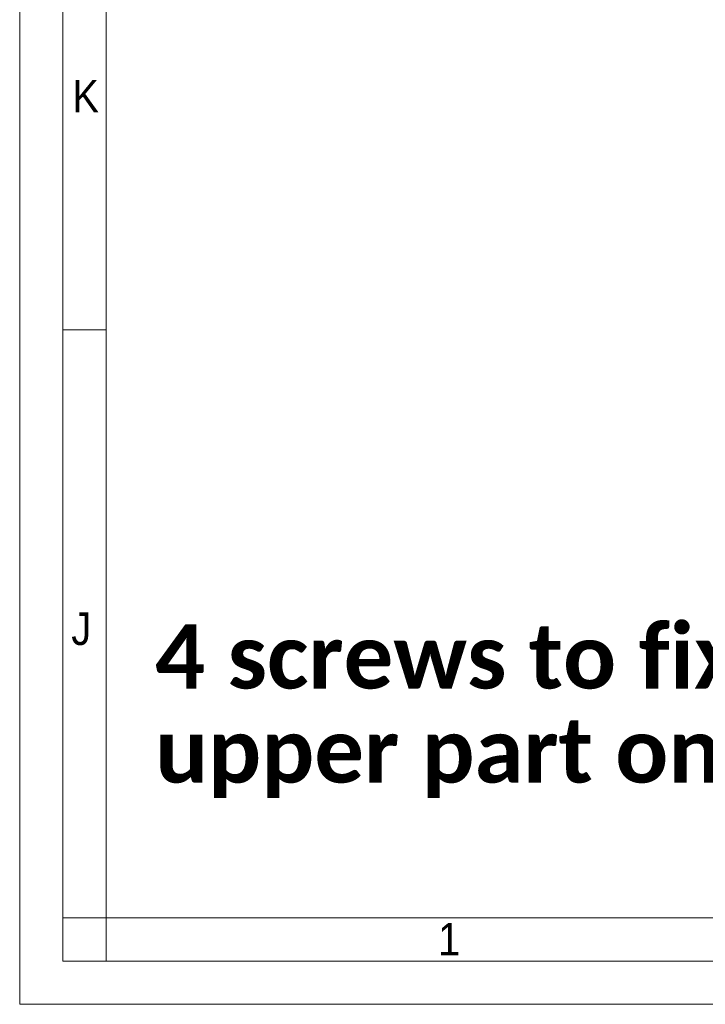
# Model space of a CAD drawing. Header units: millimetres. Extents: x 50 to 4155, y 50 to 2920.
# Tile 1 of 12: x 50 to 446, y 50 to 619. Entities that reach past the tile are written whole.
import ezdxf

# ---------------------------------------------------------------- set-up
doc = ezdxf.new("R2010")
doc.units = ezdxf.units.MM
doc.header["$LTSCALE"] = 5
doc.linetypes.add('SLD-Solido', pattern=[0])
doc.styles.add('SLDTEXTSTYLE0', font='CALIBRIB.TTF')
doc.styles.add('SLDTEXTSTYLE1', font='GOTHIC.TTF', dxfattribs={"width": 0.913})

# ---------------------------------------------------------------- blocks, each defined once
blk = doc.blocks.new('SW_NOTE_7')
at = {"color": 0, "linetype": 'Continuous', "lineweight": 0, "char_height": 37.0417, "attachment_point": 1, "style": 'SLDTEXTSTYLE0'}
for s, insert in [('4 screws to fix', (-391.74, 69.55)), ('upper part on deck', (-391.74, 15.16))]:
    blk.add_mtext(s, dxfattribs=dict(at, insert=insert))

msp = doc.modelspace()

# ---------------------------------------------------------------- linework, layer by layer
at = {"color": 7, "linetype": 'SLD-Solido', "lineweight": 0}
for p, q in [((50, 2920), (50, 50)), ((75, 2895), (75, 75)), ((75, 440), (100, 440)), ((100, 100), (75, 100)), ((100, 75), (100, 100)), ((75, 75), (4130, 75)), ((50, 50), (4155, 50))]:
    msp.add_line(p, q, dxfattribs=at)
at = {"color": 7, "linetype": 'SLD-Solido', "lineweight": 15}
for p, q in [((100, 2870), (100, 100)), ((100, 100), (4105, 100))]:
    msp.add_line(p, q, dxfattribs=at)

# ---------------------------------------------------------------- block references
at = {"color": 7, "linetype": 'Continuous', "lineweight": 0}
msp.add_blockref('SW_NOTE_7', (519.988, 200.036), dxfattribs=at)

# ---------------------------------------------------------------- texts
at = {"color": 7, "linetype": 'Continuous', "lineweight": 0, "char_height": 18.81, "attachment_point": 1, "style": 'SLDTEXTSTYLE1'}
for s, insert in [('K', (80.486, 584.429)), ('J', (79.821, 276.521)), ('1', (291.717, 97.067))]:
    msp.add_mtext(s, dxfattribs=dict(at, insert=insert))

doc.saveas('drawing.dxf')
